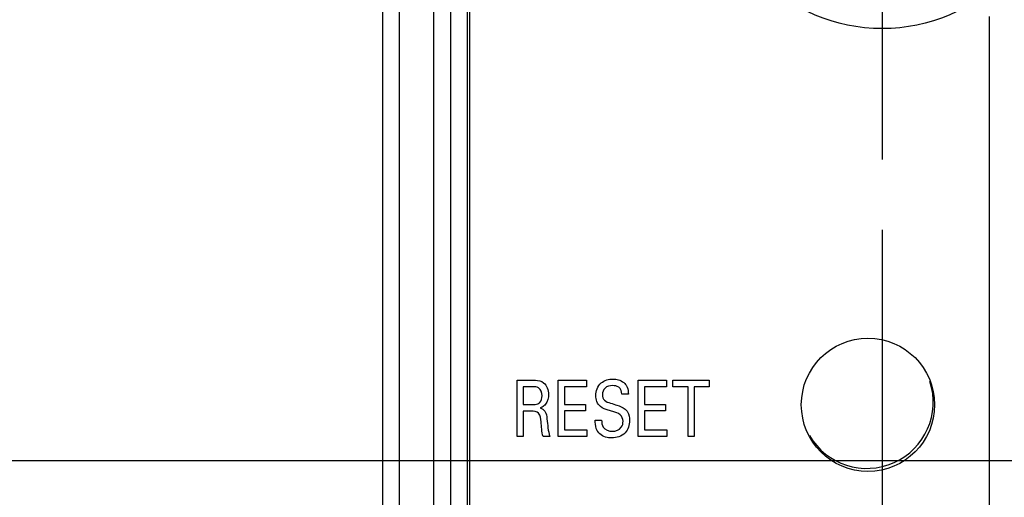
# Model space of a CAD drawing. Header units: inches. Extents: x 0 to 34, y 0 to 22.
# Tile 79 of 129: x 11.564 to 12.439, y 16.121 to 16.545. Entities that reach past the tile are written whole.
import ezdxf

# ---------------------------------------------------------------- set-up
doc = ezdxf.new("R2010")
doc.units = ezdxf.units.IN
doc.header["$LTSCALE"] = 1.87
doc.header["$MEASUREMENT"] = 0
doc.linetypes.add('CENTER', pattern=[0.6, 0.375, -0.075, 0.075, -0.075])
doc.layers.get('0').update_dxf_attribs({"linetype": 'CONTINUOUS'})
for name, color, linetype in [('02___PRT_ALL_AXES', 7, 'CONTINUOUS'), ('DEFAULT_1', 7, 'CENTER'), ('DIMENSIONS', 7, 'CONTINUOUS')]:
    doc.layers.add(name, color=color, linetype=linetype)
doc.styles.get("Standard").update_dxf_attribs({"font": 'txt', "width": 0.8})
doc.dimstyles.new('DIMSTYLE_3', dxfattribs={"dimtxt": 0.125, "dimasz": 0.18, "dimexe": 0.125, "dimexo": 0.0625, "dimgap": 0.03125, "dimtad": 0, "dimtih": 1, "dimtoh": 1, "dimzin": 0, "dimdsep": 46, "dimtxsty": 'STANDARD', "dimblk": '_FILLED', "dimblk1": '_FILLED', "dimblk2": '_FILLED', "dimcen": 0.09, "dimazin": 0, "dimtp": 0.01, "dimtm": 0.01, "dimtfac": 1, "dimtofl": 0, "dimtmove": 0, "dimatfit": 3, "dimldrblk": '_FILLED', "dimfxl": 1, "dimtolj": 1, "dimtzin": 0, "dimarcsym": 0})

# ---------------------------------------------------------------- blocks, each defined once
blk = doc.blocks.new('*D19')
at = {"layer": 'DIMENSIONS', "color": 2, "linetype": 'CONTINUOUS'}
blk.add_line((12.33043, 16.35871), (12.33043, 14.71701), dxfattribs=at)
at = {"layer": 'DIMENSIONS', "color": 2, "linetype": 'CONTINUOUS', "insert": (12.26793, 14.65451), "char_height": 0.125, "width": 1.225, "attachment_point": 3, "rotation": 90, "line_spacing_factor": 0.9}
blk.add_mtext('11.28{\\ftxt.shx;\\W1.000000;\\H0.125000; }[.444]', dxfattribs=at)
blk = doc.blocks.new('_FILLED')
at = {"color": 0, "linetype": 'BYBLOCK'}
blk.add_solid([(0, 0), (-1, 0.1736), (-1, -0.1736)], dxfattribs=at)
blk = doc.blocks.new('*D21')
at = {"layer": 'DIMENSIONS', "color": 2, "linetype": 'CONTINUOUS'}
blk.add_line((14.41194, 16.14719), (14.41194, 14.71701), dxfattribs=at)
at = {"layer": 'DIMENSIONS', "color": 2, "linetype": 'CONTINUOUS', "insert": (14.34944, 14.65451), "char_height": 0.125, "width": 1.325, "attachment_point": 3, "rotation": 90, "line_spacing_factor": 0.9}
blk.add_mtext('64.15{\\ftxt.shx;\\W1.000000;\\H0.125000; }[2.526]', dxfattribs=at)
blk = doc.blocks.new('*D25')
at = {"layer": 'DIMENSIONS', "color": 2, "linetype": 'CONTINUOUS'}
blk.add_line((12.83586, 16.15366), (11.19848, 16.15366), dxfattribs=at)
at = {"layer": 'DIMENSIONS', "color": 2, "linetype": 'CONTINUOUS', "insert": (11.13598, 16.21616), "char_height": 0.125, "width": 1.225, "attachment_point": 3, "line_spacing_factor": 0.9}
blk.add_mtext('19.03{\\ftxt.shx;\\W1.000000;\\H0.125000; }[.749]', dxfattribs=at)
blk = doc.blocks.new('*D26')
at = {"layer": 'DIMENSIONS', "color": 2, "linetype": 'CONTINUOUS'}
blk.add_line((11.99859, 16.69054), (11.19848, 16.69054), dxfattribs=at)
at = {"layer": 'DIMENSIONS', "color": 2, "linetype": 'CONTINUOUS', "insert": (11.13598, 16.75304), "char_height": 0.125, "width": 1.325, "attachment_point": 3, "line_spacing_factor": 0.9}
blk.add_mtext('32.66{\\ftxt.shx;\\W1.000000;\\H0.125000; }[1.286]', dxfattribs=at)
blk = doc.blocks.new('*D27')
at = {"layer": 'DIMENSIONS', "color": 2, "linetype": 'CONTINUOUS'}
blk.add_line((12.25254, 17.1687), (11.19848, 17.1687), dxfattribs=at)
at = {"layer": 'DIMENSIONS', "color": 2, "linetype": 'CONTINUOUS', "insert": (11.13598, 17.2312), "char_height": 0.125, "width": 1.325, "attachment_point": 3, "line_spacing_factor": 0.9}
blk.add_mtext('44.81{\\ftxt.shx;\\W1.000000;\\H0.125000; }[1.764]', dxfattribs=at)
blk = doc.blocks.new('*D28')
at = {"layer": 'DIMENSIONS', "color": 2, "linetype": 'CONTINUOUS'}
blk.add_line((12.25254, 17.85596), (11.19848, 17.85596), dxfattribs=at)
at = {"layer": 'DIMENSIONS', "color": 2, "linetype": 'CONTINUOUS', "insert": (11.13598, 17.91846), "char_height": 0.125, "width": 1.325, "attachment_point": 3, "line_spacing_factor": 0.9}
blk.add_mtext('62.27{\\ftxt.shx;\\W1.000000;\\H0.125000; }[2.451]', dxfattribs=at)
blk = doc.blocks.new('*D29')
at = {"layer": 'DIMENSIONS', "color": 2, "linetype": 'CONTINUOUS'}
blk.add_line((16.67092, 16.33208), (16.67092, 14.71701), dxfattribs=at)
at = {"layer": 'DIMENSIONS', "color": 2, "linetype": 'CONTINUOUS', "insert": (16.60842, 14.65451), "char_height": 0.125, "width": 1.425, "attachment_point": 3, "rotation": 90, "line_spacing_factor": 0.9}
blk.add_mtext('121.53{\\ftxt.shx;\\W1.000000;\\H0.125000; }[4.784]', dxfattribs=at)
blk = doc.blocks.new('*D30')
at = {"layer": 'DIMENSIONS', "color": 2, "linetype": 'CONTINUOUS'}
blk.add_line((17.19944, 16.53856), (17.19944, 14.71701), dxfattribs=at)
at = {"layer": 'DIMENSIONS', "color": 2, "linetype": 'CONTINUOUS', "insert": (17.13694, 14.65451), "char_height": 0.125, "width": 1.425, "attachment_point": 3, "rotation": 90, "line_spacing_factor": 0.9}
blk.add_mtext('134.95{\\ftxt.shx;\\W1.000000;\\H0.125000; }[5.313]', dxfattribs=at)
blk = doc.blocks.new('*D31')
at = {"layer": 'DIMENSIONS', "color": 2, "linetype": 'CONTINUOUS'}
blk.add_line((17.72592, 16.33208), (17.72592, 14.71701), dxfattribs=at)
at = {"layer": 'DIMENSIONS', "color": 2, "linetype": 'CONTINUOUS', "insert": (17.66342, 14.65451), "char_height": 0.125, "width": 1.425, "attachment_point": 3, "rotation": 90, "line_spacing_factor": 0.9}
blk.add_mtext('148.32{\\ftxt.shx;\\W1.000000;\\H0.125000; }[5.839]', dxfattribs=at)
blk = doc.blocks.new('*D32')
at = {"layer": 'DIMENSIONS', "color": 2, "linetype": 'CONTINUOUS'}
blk.add_line((18.78092, 16.33208), (18.78092, 14.71701), dxfattribs=at)
at = {"layer": 'DIMENSIONS', "color": 2, "linetype": 'CONTINUOUS', "insert": (18.71842, 14.65451), "char_height": 0.125, "width": 1.425, "attachment_point": 3, "rotation": 90, "line_spacing_factor": 0.9}
blk.add_mtext('175.12{\\ftxt.shx;\\W1.000000;\\H0.125000; }[6.894]', dxfattribs=at)
blk = doc.blocks.new('*D33')
at = {"layer": 'DIMENSIONS', "color": 2, "linetype": 'CONTINUOUS'}
blk.add_line((19.30894, 16.53856), (19.30894, 14.71701), dxfattribs=at)
at = {"layer": 'DIMENSIONS', "color": 2, "linetype": 'CONTINUOUS', "insert": (19.24644, 14.65451), "char_height": 0.125, "width": 1.425, "attachment_point": 3, "rotation": 90, "line_spacing_factor": 0.9}
blk.add_mtext('188.53{\\ftxt.shx;\\W1.000000;\\H0.125000; }[7.423]', dxfattribs=at)
blk = doc.blocks.new('*D34')
at = {"layer": 'DIMENSIONS', "color": 2, "linetype": 'CONTINUOUS'}
blk.add_line((19.83592, 16.33208), (19.83592, 14.71701), dxfattribs=at)
at = {"layer": 'DIMENSIONS', "color": 2, "linetype": 'CONTINUOUS', "insert": (19.77342, 14.65451), "char_height": 0.125, "width": 1.425, "attachment_point": 3, "rotation": 90, "line_spacing_factor": 0.9}
blk.add_mtext('201.92{\\ftxt.shx;\\W1.000000;\\H0.125000; }[7.949]', dxfattribs=at)
blk = doc.blocks.new('*D35')
at = {"layer": 'DIMENSIONS', "color": 2, "linetype": 'CONTINUOUS'}
blk.add_line((20.89089, 16.33212), (20.89089, 14.71701), dxfattribs=at)
at = {"layer": 'DIMENSIONS', "color": 2, "linetype": 'CONTINUOUS', "insert": (20.82839, 14.65451), "char_height": 0.125, "width": 1.425, "attachment_point": 3, "rotation": 90, "line_spacing_factor": 0.9}
blk.add_mtext('228.71{\\ftxt.shx;\\W1.000000;\\H0.125000; }[9.004]', dxfattribs=at)
blk = doc.blocks.new('*D36')
at = {"layer": 'DIMENSIONS', "color": 2, "linetype": 'CONTINUOUS'}
blk.add_line((21.94592, 16.33208), (21.94592, 14.71701), dxfattribs=at)
at = {"layer": 'DIMENSIONS', "color": 2, "linetype": 'CONTINUOUS', "insert": (21.88342, 14.65451), "char_height": 0.125, "width": 1.525, "attachment_point": 3, "rotation": 90, "line_spacing_factor": 0.9}
blk.add_mtext('255.51{\\ftxt.shx;\\W1.000000;\\H0.125000; }[10.059]', dxfattribs=at)
blk = doc.blocks.new('*D37')
at = {"layer": 'DIMENSIONS', "color": 2, "linetype": 'CONTINUOUS'}
blk.add_line((23.00092, 16.33208), (23.00092, 14.71701), dxfattribs=at)
at = {"layer": 'DIMENSIONS', "color": 2, "linetype": 'CONTINUOUS', "insert": (22.93842, 14.65451), "char_height": 0.125, "width": 1.525, "attachment_point": 3, "rotation": 90, "line_spacing_factor": 0.9}
blk.add_mtext('282.31{\\ftxt.shx;\\W1.000000;\\H0.125000; }[11.114]', dxfattribs=at)
blk = doc.blocks.new('*D38')
at = {"layer": 'DIMENSIONS', "color": 2, "linetype": 'CONTINUOUS'}
blk.add_line((23.52894, 16.53856), (23.52894, 14.71701), dxfattribs=at)
at = {"layer": 'DIMENSIONS', "color": 2, "linetype": 'CONTINUOUS', "insert": (23.46644, 14.65451), "char_height": 0.125, "width": 1.525, "attachment_point": 3, "rotation": 90, "line_spacing_factor": 0.9}
blk.add_mtext('295.72{\\ftxt.shx;\\W1.000000;\\H0.125000; }[11.643]', dxfattribs=at)
blk = doc.blocks.new('*D39')
at = {"layer": 'DIMENSIONS', "color": 2, "linetype": 'CONTINUOUS'}
blk.add_line((24.05592, 16.33208), (24.05592, 14.71701), dxfattribs=at)
at = {"layer": 'DIMENSIONS', "color": 2, "linetype": 'CONTINUOUS', "insert": (23.99342, 14.65451), "char_height": 0.125, "width": 1.525, "attachment_point": 3, "rotation": 90, "line_spacing_factor": 0.9}
blk.add_mtext('309.10{\\ftxt.shx;\\W1.000000;\\H0.125000; }[12.169]', dxfattribs=at)
blk = doc.blocks.new('*D43')
at = {"layer": 'DIMENSIONS', "color": 2, "linetype": 'CONTINUOUS'}
blk.add_line((18.25363, 16.70727), (18.25363, 14.71701), dxfattribs=at)
at = {"layer": 'DIMENSIONS', "color": 2, "linetype": 'CONTINUOUS', "insert": (18.19113, 14.65451), "char_height": 0.125, "width": 1.425, "attachment_point": 3, "rotation": 90, "line_spacing_factor": 0.9}
blk.add_mtext('161.73{\\ftxt.shx;\\W1.000000;\\H0.125000; }[6.367]', dxfattribs=at)
blk = doc.blocks.new('*D44')
at = {"layer": 'DIMENSIONS', "color": 2, "linetype": 'CONTINUOUS'}
blk.add_line((17.96613, 16.99477), (11.19848, 16.99477), dxfattribs=at)
at = {"layer": 'DIMENSIONS', "color": 2, "linetype": 'CONTINUOUS', "insert": (11.13598, 17.05727), "char_height": 0.125, "width": 1.325, "attachment_point": 3, "line_spacing_factor": 0.9}
blk.add_mtext('40.39{\\ftxt.shx;\\W1.000000;\\H0.125000; }[1.590]', dxfattribs=at)
blk = doc.blocks.new('*D52')
at = {"layer": 'DIMENSIONS', "color": 2, "linetype": 'CONTINUOUS'}
blk.add_line((12.9902, 18.93254), (11.19848, 18.93254), dxfattribs=at)
at = {"layer": 'DIMENSIONS', "color": 2, "linetype": 'CONTINUOUS', "insert": (11.13598, 18.99504), "char_height": 0.125, "width": 1.325, "attachment_point": 3, "line_spacing_factor": 0.9}
blk.add_mtext('89.61{\\ftxt.shx;\\W1.000000;\\H0.125000; }[3.528]', dxfattribs=at)

msp = doc.modelspace()

# ---------------------------------------------------------------- linework, layer by layer
at = {"color": 7, "linetype": 'CONTINUOUS'}
for p, q in [((11.90144, 18.83217), (11.90144, 15.76439)), ((11.93186, 18.78183), (11.93186, 15.93661)), ((11.94685, 18.78183), (11.94685, 15.93661)), ((11.94689, 18.7818), (11.94689, 15.93665)), ((11.96188, 18.7818), (11.96188, 15.93665)), ((11.96374, 18.77087), (11.96374, 15.95518))]:
    msp.add_line(p, q, dxfattribs=at)
at = {"color": 40, "linetype": 'CONTINUOUS'}
for p, q in [((12.42576, 15.75207), (12.42576, 16.54837)), ((12.00609, 16.17504), (12.00609, 16.22523)), ((12.00609, 16.22523), (12.02042, 16.22523)), ((12.04259, 16.17504), (12.04259, 16.22523)), ((12.04259, 16.22523), (12.06774, 16.22523)), ((12.06774, 16.22523), (12.06774, 16.21932)), ((12.11358, 16.17504), (12.11358, 16.22523)), ((12.11358, 16.22523), (12.13874, 16.22523)), ((12.13874, 16.22523), (12.13874, 16.21932)), ((12.14448, 16.21932), (12.14448, 16.22523)), ((12.14448, 16.22523), (12.17684, 16.22523)), ((12.17684, 16.22523), (12.17684, 16.21932)), ((12.01148, 16.21938), (12.01148, 16.20361)), ((12.02025, 16.21938), (12.01148, 16.21938)), ((12.04814, 16.21932), (12.04814, 16.20368)), ((12.06774, 16.21932), (12.04814, 16.21932)), ((12.11914, 16.21932), (12.11914, 16.20368)), ((12.13874, 16.21932), (12.11914, 16.21932)), ((12.15791, 16.21932), (12.14448, 16.21932)), ((12.15791, 16.17504), (12.15791, 16.21932)), ((12.16341, 16.21932), (12.16341, 16.17504)), ((12.17684, 16.21932), (12.16341, 16.21932)), ((12.10496, 16.21271), (12.09919, 16.21271)), ((12.01148, 16.20361), (12.02025, 16.20361)), ((12.01159, 16.1977), (12.01159, 16.17504)), ((12.01858, 16.1977), (12.01159, 16.1977)), ((12.04814, 16.20368), (12.0668, 16.20368)), ((12.04814, 16.19784), (12.04814, 16.18116)), ((12.0668, 16.19784), (12.04814, 16.19784)), ((12.0668, 16.20368), (12.0668, 16.19784)), ((12.11914, 16.20368), (12.13779, 16.20368)), ((12.11914, 16.19784), (12.11914, 16.18116)), ((12.13779, 16.19784), (12.11914, 16.19784)), ((12.13779, 16.20368), (12.13779, 16.19784)), ((12.07543, 16.18971), (12.08119, 16.18971)), ((12.04814, 16.18116), (12.06819, 16.18116)), ((12.06819, 16.18116), (12.06819, 16.17504)), ((12.11914, 16.18116), (12.13919, 16.18116)), ((12.13919, 16.18116), (12.13919, 16.17504)), ((12.01159, 16.17504), (12.00609, 16.17504)), ((12.03513, 16.17504), (12.02919, 16.17504)), ((12.06819, 16.17504), (12.04259, 16.17504)), ((12.13919, 16.17504), (12.11358, 16.17504)), ((12.16341, 16.17504), (12.15791, 16.17504))]:
    msp.add_line(p, q, dxfattribs=at)
at = {"color": 7, "linetype": 'CONTINUOUS'}
msp.add_lwpolyline([(11.88644, 18.83217), (11.88644, 15.76008), (11.88643, 15.75502), (11.88642, 15.75011), (11.8864, 15.74538), (11.88638, 15.74082)], dxfattribs=at)
at = {"color": 40, "linetype": 'CONTINUOUS'}
for points, knots in [([(12.02042, 16.22523), (12.02105, 16.22523), (12.02421, 16.22521), (12.02764, 16.22447), (12.02964, 16.22287)], [0, 0, 0, 0, 0.197403, 1, 1, 1, 1]), ([(12.07597, 16.21153), (12.07597, 16.21558), (12.07922, 16.22401), (12.08756, 16.22621), (12.09124, 16.22621)], [0, 0, 0, 0, 0.52417, 1, 1, 1, 1]), ([(12.09124, 16.22621), (12.09206, 16.22621), (12.09619, 16.22598), (12.10053, 16.22397), (12.10251, 16.22127)], [0, 0, 0, 0, 0.195501, 1, 1, 1, 1]), ([(12.02824, 16.21126), (12.02824, 16.21385), (12.02658, 16.219), (12.0219, 16.21938), (12.02025, 16.21938)], [0, 0, 0, 0, 0.612222, 1, 1, 1, 1]), ([(12.09074, 16.22036), (12.08845, 16.22036), (12.08353, 16.21921), (12.08186, 16.21437), (12.08186, 16.21223)], [0, 0, 0, 0, 0.51834, 1, 1, 1, 1]), ([(12.09919, 16.21271), (12.09909, 16.21497), (12.09733, 16.21968), (12.09267, 16.22036), (12.09074, 16.22036)], [0, 0, 0, 0, 0.540201, 1, 1, 1, 1]), ([(12.10251, 16.22127), (12.10304, 16.22055), (12.10452, 16.21789), (12.10485, 16.21482), (12.10496, 16.21271)], [0, 0, 0, 0, 0.297309, 1, 1, 1, 1]), ([(12.02553, 16.20472), (12.0258, 16.20492), (12.02759, 16.20654), (12.02824, 16.2092), (12.02824, 16.21126)], [0, 0, 0, 0, 0.139714, 1, 1, 1, 1]), ([(12.08186, 16.21223), (12.08186, 16.21052), (12.08317, 16.20643), (12.08716, 16.20537), (12.08909, 16.20479)], [0, 0, 0, 0, 0.460579, 1, 1, 1, 1]), ([(12.02736, 16.18832), (12.02713, 16.19089), (12.02681, 16.19684), (12.0209, 16.1977), (12.01858, 16.1977)], [0, 0, 0, 0, 0.526704, 1, 1, 1, 1]), ([(12.02025, 16.20361), (12.02054, 16.20361), (12.02233, 16.20365), (12.02431, 16.20382), (12.02553, 16.20472)], [0, 0, 0, 0, 0.160856, 1, 1, 1, 1]), ([(12.03124, 16.20374), (12.03085, 16.20326), (12.02953, 16.20183), (12.02776, 16.2009), (12.02652, 16.20048)], [0, 0, 0, 0, 0.323721, 1, 1, 1, 1]), ([(12.02652, 16.20048), (12.02817, 16.19994), (12.03196, 16.19756), (12.03243, 16.19313), (12.03264, 16.19082)], [0, 0, 0, 0, 0.428318, 1, 1, 1, 1]), ([(12.09103, 16.19722), (12.0897, 16.19763), (12.08598, 16.19879), (12.08207, 16.20003), (12.08014, 16.20167)], [0, 0, 0, 0, 0.354109, 1, 1, 1, 1]), ([(12.08909, 16.20479), (12.09099, 16.20418), (12.0954, 16.20279), (12.09997, 16.20121), (12.10201, 16.19951)], [0, 0, 0, 0, 0.429404, 1, 1, 1, 1]), ([(12.10201, 16.19951), (12.10288, 16.1988), (12.10532, 16.19593), (12.10601, 16.19206), (12.10601, 16.1895)], [0, 0, 0, 0, 0.306095, 1, 1, 1, 1]), ([(12.07775, 16.17956), (12.07721, 16.18044), (12.0757, 16.18364), (12.07543, 16.18723), (12.07543, 16.18971)], [0, 0, 0, 0, 0.293986, 1, 1, 1, 1]), ([(12.08119, 16.18971), (12.08126, 16.18756), (12.08169, 16.18184), (12.08785, 16.17976), (12.09086, 16.17976)], [0, 0, 0, 0, 0.415916, 1, 1, 1, 1]), ([(12.10601, 16.1895), (12.10601, 16.18555), (12.10337, 16.17664), (12.09438, 16.17386), (12.09019, 16.17386)], [0, 0, 0, 0, 0.485223, 1, 1, 1, 1]), ([(12.09086, 16.17976), (12.09372, 16.17976), (12.09911, 16.18179), (12.10024, 16.18685), (12.10024, 16.18873)], [0, 0, 0, 0, 0.603284, 1, 1, 1, 1]), ([(12.10024, 16.18873), (12.10024, 16.19081), (12.09815, 16.19566), (12.09334, 16.1965), (12.09103, 16.19722)], [0, 0, 0, 0, 0.461528, 1, 1, 1, 1]), ([(12.09019, 16.17386), (12.08926, 16.17386), (12.08467, 16.1741), (12.07971, 16.17642), (12.07775, 16.17956)], [0, 0, 0, 0, 0.200578, 1, 1, 1, 1])]:
    msp.add_open_spline(points, degree=3, knots=knots, dxfattribs=at)
for points in [[(12.02964, 16.22287), (12.03255, 16.22056), (12.03407, 16.21636), (12.03407, 16.21264)], [(12.03407, 16.21264), (12.03407, 16.20953), (12.03318, 16.20618), (12.03124, 16.20374)], [(12.08014, 16.20167), (12.07742, 16.20398), (12.07597, 16.20796), (12.07597, 16.21153)], [(12.03264, 16.19082), (12.03313, 16.18552), (12.03369, 16.18017), (12.03513, 16.17504)], [(12.02919, 16.17504), (12.02803, 16.17936), (12.0278, 16.18388), (12.02736, 16.18832)]]:
    msp.add_open_spline(points, degree=3, dxfattribs=at)
at = {"layer": '02___PRT_ALL_AXES', "color": 7, "linetype": 'CONTINUOUS'}
for centre, radius in [((12.33043, 16.69054), 0.153), ((12.31775, 16.20334), 0.05918)]:
    msp.add_circle(centre, radius, dxfattribs=at)
msp.add_arc((12.31673, 16.20581), 0.059, 210.31058, 18.03275, dxfattribs=at)
at = {"layer": 'DEFAULT_1', "color": 7, "linetype": 'CENTER'}
msp.add_line((12.33043, 16.69054), (12.33043, 16.42121), dxfattribs=at)

# ---------------------------------------------------------------- dimensions: what is measured, and where the dimension line sits
at = {"layer": 'DIMENSIONS', "color": 2, "linetype": 'CONTINUOUS'}
for feature_location, offset, dtype, origin, picture, middle in [((12.9902, 18.93254), (-1.79172, 0), 0, (13.0527, 15.40458), '*D52', (10.47348, 18.93254)), ((12.25254, 17.85596), (-1.05405, 0), 0, (12.31504, 15.40458), '*D28', (10.47348, 17.85596)), ((12.25254, 17.1687), (-1.05405, 0), 0, (12.31504, 15.40458), '*D27', (10.47348, 17.1687)), ((17.96613, 16.99477), (-6.76765, 0), 0, (18.02863, 15.40458), '*D44', (10.47348, 16.99477)), ((18.25363, 16.70727), (0, -1.99027), 1, (11.88644, 16.76977), '*D43', (18.25363, 13.94201)), ((11.99859, 16.69054), (-0.80011, 0), 0, (12.06109, 15.40458), '*D26', (10.47348, 16.69054)), ((17.19944, 16.53856), (0, -1.82155), 1, (11.88644, 16.60106), '*D30', (17.19944, 13.94201)), ((19.30894, 16.53856), (0, -1.82155), 1, (11.88644, 16.60106), '*D33', (19.30894, 13.94201)), ((23.52894, 16.53856), (0, -1.82155), 1, (11.88644, 16.60106), '*D38', (23.52894, 13.89201)), ((12.33043, 16.35871), (0, -1.6417), 1, (11.88644, 16.42121), '*D19', (12.33043, 14.04201)), ((20.89089, 16.33212), (0, -1.61512), 1, (11.88644, 16.39462), '*D35', (20.89089, 13.94201)), ((16.67092, 16.33208), (0, -1.61507), 1, (11.88644, 16.39458), '*D29', (16.67092, 13.94201)), ((17.72592, 16.33208), (0, -1.61507), 1, (11.88644, 16.39458), '*D31', (17.72592, 13.94201)), ((18.78092, 16.33208), (0, -1.61507), 1, (11.88644, 16.39458), '*D32', (18.78092, 13.94201)), ((19.83592, 16.33208), (0, -1.61507), 1, (11.88644, 16.39458), '*D34', (19.83592, 13.94201)), ((21.94592, 16.33208), (0, -1.61507), 1, (11.88644, 16.39458), '*D36', (21.94592, 13.89201)), ((23.00092, 16.33208), (0, -1.61507), 1, (11.88644, 16.39458), '*D37', (23.00092, 13.89201)), ((24.05592, 16.33208), (0, -1.61507), 1, (11.88644, 16.39458), '*D39', (24.05592, 13.89201)), ((12.83586, 16.15366), (-1.63738, 0), 0, (12.89836, 15.40458), '*D25', (10.52348, 16.15366)), ((14.41194, 16.14719), (0, -1.43019), 1, (11.88644, 16.20969), '*D21', (14.41194, 13.99201))]:
    dim = msp.add_ordinate_dim(feature_location=feature_location, offset=offset, dtype=dtype, origin=origin, dimstyle='DIMSTYLE_3', dxfattribs=at)
    dim.commit()
    dim.dimension.update_dxf_attribs({"geometry": picture, "text_midpoint": middle})

doc.saveas('drawing.dxf')
